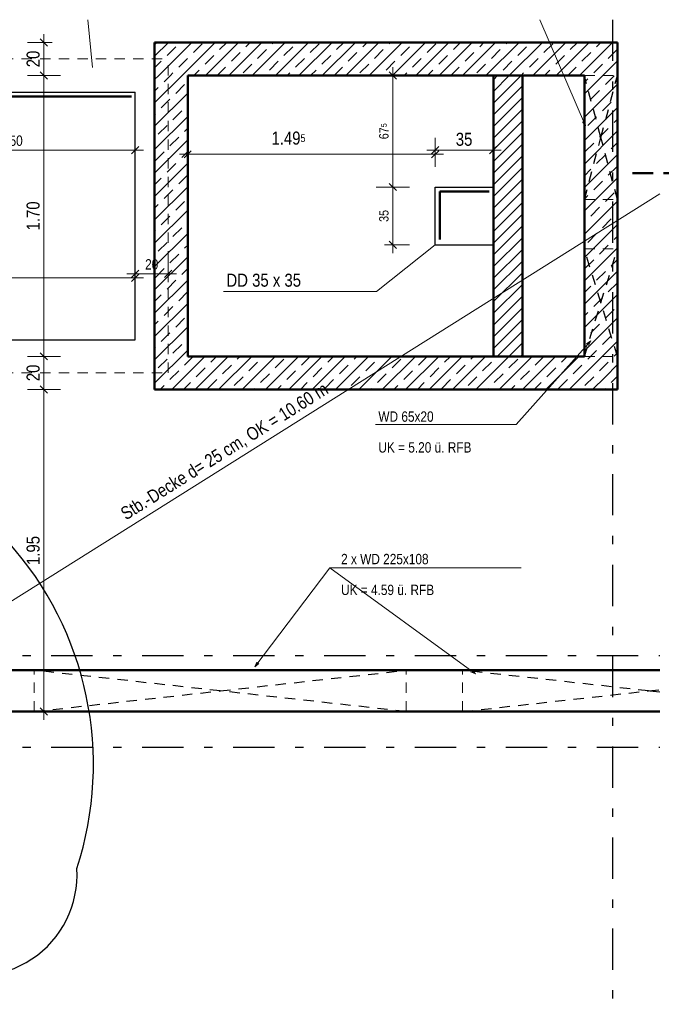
# Model space of a CAD drawing. Header units: millimetres. Extents: x -13 to 146, y -13 to 60.
# Tile 168 of 170: x 119 to 127, y 21 to 33. Entities that reach past the tile are written whole.
import ezdxf

# ---------------------------------------------------------------- set-up
doc = ezdxf.new("R2010")
doc.units = ezdxf.units.MM
for name, pattern in [('DASHDOT', [1, 0.5, -0.25, 0, -0.25]), ('DASHDOTX2', [2, 1, -0.5, 0, -0.5]), ('HIDDEN', [0.375, 0.25, -0.125])]:
    doc.linetypes.add(name, pattern=pattern)
doc.layers.add('Texte', color=7, linetype='Continuous', lineweight=20)
doc.styles.add('Arial Narrow', font='ARIALN.TTF')
doc.dimstyles.new('Arch_Strakon_dimstyle', dxfattribs={"dimtxt": 11.25, "dimasz": 1, "dimexe": 1.25, "dimexo": 0.0625, "dimgap": 1, "dimtad": 0, "dimdec": 5, "dimzin": 12, "dimdsep": 46, "dimtxsty": 'Arial Narrow', "dimblk": 'Arrowhead_Tick', "dimsah": 1, "dimcen": 0, "dimse1": 1, "dimse2": 1, "dimclrd": 6, "dimclrt": 3, "dimazin": 0, "dimtfac": 1, "dimtdec": 4, "dimtmove": 0, "dimatfit": 3, "dimldrblk": 'NONE', "dimfxl": 1, "dimtvp": 1, "dimtolj": 1, "dimtzin": 0, "dimlwd": 13, "dimarcsym": 2})
pattern_1 = [(45, (0, 0), (-0.14142136, 0.14142136), [0.15, -0.1]), (45, (-0.07071, 0.07071), (-0.14142136, 0.14142136), [])]

# ---------------------------------------------------------------- blocks, each defined once
blk = doc.blocks.new('Arrowhead_Tick')
at = {"color": 0, "linetype": 'Continuous', "lineweight": -2}
for p, q in [((0, 20), (0, -10)), ((-1, 0), (0, 0)), ((10, 0), (0, 0))]:
    blk.add_line(p, q, dxfattribs=at)
at = {"color": 2, "linetype": 'Continuous', "lineweight": 35}
blk.add_line((4.4, 4.4), (-4.4, -4.4), dxfattribs=at)
blk = doc.blocks.new('*D914')
at = {"layer": 'Defpoints', "color": 0}
for p in [(114.164, 25.473), (119.329, 25.473), (119.329, 24.973)]:
    blk.add_point(p, dxfattribs=at)
at = {"layer": 'Texte', "color": 6, "linetype": 'Continuous', "lineweight": 13}
blk.add_line((114.164, 24.983), (114.164, 25.463), dxfattribs=at)
at = {"layer": 'Texte', "color": 6, "lineweight": 13, "xscale": 0.01, "yscale": 0.01, "zscale": 0.01}
for p, rotation in [((114.164, 25.473), 90), ((114.164, 24.973), 270)]:
    blk.add_blockref('Arrowhead_Tick', p, dxfattribs=dict(at, rotation=rotation))
at = {"layer": 'Texte', "color": 2, "lineweight": 25, "insert": (114.034, 25.223), "char_height": 0.1575, "attachment_point": 5, "rotation": 90, "style": 'Arial Narrow'}
blk.add_mtext('\\A1;25', dxfattribs=at)
blk = doc.blocks.new('_None')
blk = doc.blocks.new('*D916')
at = {"layer": 'Defpoints', "color": 0}
for p in [(119.39, 28.873), (120.729, 28.873), (117.269, 24.973)]:
    blk.add_point(p, dxfattribs=at)
at = {"layer": 'Texte', "color": 6, "linetype": 'Continuous', "lineweight": 13}
blk.add_line((119.39, 24.983), (119.39, 28.863), dxfattribs=at)
at = {"layer": 'Texte', "color": 6, "lineweight": 13, "xscale": 0.01, "yscale": 0.01, "zscale": 0.01}
for p, rotation in [((119.39, 28.873), 90), ((119.39, 24.973), 270)]:
    blk.add_blockref('Arrowhead_Tick', p, dxfattribs=dict(at, rotation=rotation))
at = {"layer": 'Texte', "color": 2, "lineweight": 25, "insert": (119.26, 26.923), "char_height": 0.1575, "attachment_point": 5, "rotation": 90, "style": 'Arial Narrow'}
blk.add_mtext('\\A1;1.95', dxfattribs=at)
blk = doc.blocks.new('*D917')
at = {"layer": 'Defpoints', "color": 0}
for p in [(119.39, 29.273), (121.129, 29.273), (120.729, 28.873)]:
    blk.add_point(p, dxfattribs=at)
at = {"layer": 'Texte', "color": 6, "linetype": 'Continuous', "lineweight": 13}
blk.add_line((119.39, 28.883), (119.39, 29.263), dxfattribs=at)
at = {"layer": 'Texte', "color": 6, "lineweight": 13, "xscale": 0.01, "yscale": 0.01, "zscale": 0.01}
for p, rotation in [((119.39, 29.273), 90), ((119.39, 28.873), 270)]:
    blk.add_blockref('Arrowhead_Tick', p, dxfattribs=dict(at, rotation=rotation))
at = {"layer": 'Texte', "color": 2, "lineweight": 25, "insert": (119.26, 29.073), "char_height": 0.1575, "attachment_point": 5, "rotation": 90, "style": 'Arial Narrow'}
blk.add_mtext('\\A1;20', dxfattribs=at)
blk = doc.blocks.new('*D918')
at = {"layer": 'Defpoints', "color": 0}
for p in [(119.39, 32.673), (121.129, 32.673), (121.129, 29.273)]:
    blk.add_point(p, dxfattribs=at)
at = {"layer": 'Texte', "color": 6, "linetype": 'Continuous', "lineweight": 13}
blk.add_line((119.39, 29.283), (119.39, 32.663), dxfattribs=at)
at = {"layer": 'Texte', "color": 6, "lineweight": 13, "xscale": 0.01, "yscale": 0.01, "zscale": 0.01}
for p, rotation in [((119.39, 32.673), 90), ((119.39, 29.273), 270)]:
    blk.add_blockref('Arrowhead_Tick', p, dxfattribs=dict(at, rotation=rotation))
at = {"layer": 'Texte', "color": 2, "lineweight": 25, "insert": (119.26, 30.973), "char_height": 0.1575, "attachment_point": 5, "rotation": 90, "style": 'Arial Narrow'}
blk.add_mtext('\\A1;1.70', dxfattribs=at)
blk = doc.blocks.new('*D919')
at = {"layer": 'Defpoints', "color": 0}
for p in [(119.39, 33.073), (120.729, 33.073), (121.129, 32.673)]:
    blk.add_point(p, dxfattribs=at)
at = {"layer": 'Texte', "color": 6, "linetype": 'Continuous', "lineweight": 13}
blk.add_line((119.39, 32.683), (119.39, 33.063), dxfattribs=at)
at = {"layer": 'Texte', "color": 6, "lineweight": 13, "xscale": 0.01, "yscale": 0.01, "zscale": 0.01}
for p, rotation in [((119.39, 33.073), 90), ((119.39, 32.673), 270)]:
    blk.add_blockref('Arrowhead_Tick', p, dxfattribs=dict(at, rotation=rotation))
at = {"layer": 'Texte', "color": 2, "lineweight": 25, "insert": (119.26, 32.873), "char_height": 0.1575, "attachment_point": 5, "rotation": 90, "style": 'Arial Narrow'}
blk.add_mtext('\\A1;20', dxfattribs=at)
blk = doc.blocks.new('*D939')
at = {"layer": 'Defpoints', "color": 0}
for p in [(120.494, 31.769), (117.494, 29.473), (120.494, 29.473)]:
    blk.add_point(p, dxfattribs=at)
at = {"layer": 'Texte', "color": 6, "linetype": 'Continuous', "lineweight": 13}
blk.add_line((117.504, 31.769), (120.484, 31.769), dxfattribs=at)
at = {"layer": 'Texte', "color": 6, "lineweight": 13, "xscale": 0.01, "yscale": 0.01, "zscale": 0.01}
blk.add_blockref('Arrowhead_Tick', (120.494, 31.769), dxfattribs=at)
at = {"layer": 'Texte', "color": 6, "lineweight": 13, "xscale": 0.01, "yscale": 0.01, "zscale": 0.01, "rotation": 180}
blk.add_blockref('Arrowhead_Tick', (117.494, 31.769), dxfattribs=at)
at = {"layer": 'Texte', "color": 3, "lineweight": 35, "insert": (118.994, 31.883), "char_height": 0.125, "attachment_point": 5, "style": 'Arial Narrow'}
blk.add_mtext('\\A1;1.50', dxfattribs=at)
blk = doc.blocks.new('*D940')
at = {"layer": 'Defpoints', "color": 0}
for p in [(124.824, 31.769), (124.824, 31.323), (124.124, 30.623)]:
    blk.add_point(p, dxfattribs=at)
at = {"layer": 'Texte', "color": 6, "linetype": 'Continuous', "lineweight": 13}
blk.add_line((124.134, 31.769), (124.814, 31.769), dxfattribs=at)
at = {"layer": 'Texte', "color": 6, "lineweight": 13, "xscale": 0.01, "yscale": 0.01, "zscale": 0.01}
blk.add_blockref('Arrowhead_Tick', (124.824, 31.769), dxfattribs=at)
at = {"layer": 'Texte', "color": 6, "lineweight": 13, "xscale": 0.01, "yscale": 0.01, "zscale": 0.01, "rotation": 180}
blk.add_blockref('Arrowhead_Tick', (124.124, 31.769), dxfattribs=at)
at = {"layer": 'Texte', "color": 2, "lineweight": 35, "insert": (124.474, 31.9), "char_height": 0.1575, "attachment_point": 5, "style": 'Arial Narrow'}
blk.add_mtext('\\A1;35', dxfattribs=at)
blk = doc.blocks.new('*D941')
at = {"layer": 'Defpoints', "color": 0}
for p in [(123.612, 31.323), (124.124, 31.323), (124.124, 30.623)]:
    blk.add_point(p, dxfattribs=at)
at = {"layer": 'Texte', "color": 6, "linetype": 'Continuous', "lineweight": 13}
blk.add_line((123.612, 30.633), (123.612, 31.313), dxfattribs=at)
at = {"layer": 'Texte', "color": 6, "lineweight": 13, "xscale": 0.01, "yscale": 0.01, "zscale": 0.01}
for p, rotation in [((123.612, 31.323), 90), ((123.612, 30.623), 270)]:
    blk.add_blockref('Arrowhead_Tick', p, dxfattribs=dict(at, rotation=rotation))
at = {"layer": 'Texte', "color": 3, "lineweight": 35, "insert": (123.504, 30.973), "char_height": 0.1125, "attachment_point": 5, "rotation": 90, "style": 'Arial Narrow'}
blk.add_mtext('\\A1;35', dxfattribs=at)
blk = doc.blocks.new('*D942')
at = {"layer": 'Defpoints', "color": 0}
for p in [(121.129, 32.673), (123.612, 32.673), (124.124, 31.323)]:
    blk.add_point(p, dxfattribs=at)
at = {"layer": 'Texte', "color": 6, "linetype": 'Continuous', "lineweight": 13}
blk.add_line((123.612, 31.333), (123.612, 32.663), dxfattribs=at)
at = {"layer": 'Texte', "color": 6, "lineweight": 13, "xscale": 0.01, "yscale": 0.01, "zscale": 0.01}
for p, rotation in [((123.612, 32.673), 90), ((123.612, 31.323), 270)]:
    blk.add_blockref('Arrowhead_Tick', p, dxfattribs=dict(at, rotation=rotation))
at = {"layer": 'Texte', "color": 3, "lineweight": 35, "insert": (123.504, 31.998), "char_height": 0.1125, "attachment_point": 5, "rotation": 90, "style": 'Arial Narrow'}
blk.add_mtext('\\A1;67{\\A1;\\H.6x;\\S5;}', dxfattribs=at)
blk = doc.blocks.new('*D943')
at = {"layer": 'Defpoints', "color": 0}
for p in [(121.129, 32.673), (124.124, 31.719), (124.124, 31.323)]:
    blk.add_point(p, dxfattribs=at)
at = {"layer": 'Texte', "color": 6, "linetype": 'Continuous', "lineweight": 13}
blk.add_line((121.139, 31.719), (124.114, 31.719), dxfattribs=at)
at = {"layer": 'Texte', "color": 6, "lineweight": 13, "xscale": 0.01, "yscale": 0.01, "zscale": 0.01}
blk.add_blockref('Arrowhead_Tick', (124.124, 31.719), dxfattribs=at)
at = {"layer": 'Texte', "color": 6, "lineweight": 13, "xscale": 0.01, "yscale": 0.01, "zscale": 0.01, "rotation": 180}
blk.add_blockref('Arrowhead_Tick', (121.129, 31.719), dxfattribs=at)
at = {"layer": 'Texte', "color": 2, "lineweight": 35, "insert": (122.349, 31.914), "char_height": 0.1575, "attachment_point": 5, "style": 'Arial Narrow'}
blk.add_mtext('\\A1;1.49{\\A1;\\H.6x;\\S5;}', dxfattribs=at)
blk = doc.blocks.new('*D947')
at = {"layer": 'Defpoints', "color": 0}
for p in [(120.494, 30.222), (117.494, 29.473), (120.494, 29.473)]:
    blk.add_point(p, dxfattribs=at)
at = {"layer": 'Texte', "color": 6, "linetype": 'Continuous', "lineweight": 13}
blk.add_line((117.504, 30.222), (120.484, 30.222), dxfattribs=at)
at = {"layer": 'Texte', "color": 6, "lineweight": 13, "xscale": 0.01, "yscale": 0.01, "zscale": 0.01}
blk.add_blockref('Arrowhead_Tick', (120.494, 30.222), dxfattribs=at)
at = {"layer": 'Texte', "color": 6, "lineweight": 13, "xscale": 0.01, "yscale": 0.01, "zscale": 0.01, "rotation": 180}
blk.add_blockref('Arrowhead_Tick', (117.494, 30.222), dxfattribs=at)
at = {"layer": 'Texte', "color": 3, "lineweight": 35, "insert": (118.631, 30.346), "char_height": 0.125, "attachment_point": 5, "style": 'Arial Narrow'}
blk.add_mtext('\\A1;1.50', dxfattribs=at)
blk = doc.blocks.new('*D948')
at = {"layer": 'Defpoints', "color": 0}
for p in [(120.894, 30.272), (120.494, 29.473), (120.894, 29.073)]:
    blk.add_point(p, dxfattribs=at)
at = {"layer": 'Texte', "color": 6, "linetype": 'Continuous', "lineweight": 13}
blk.add_line((120.504, 30.272), (120.884, 30.272), dxfattribs=at)
at = {"layer": 'Texte', "color": 6, "lineweight": 13, "xscale": 0.01, "yscale": 0.01, "zscale": 0.01}
blk.add_blockref('Arrowhead_Tick', (120.894, 30.272), dxfattribs=at)
at = {"layer": 'Texte', "color": 6, "lineweight": 13, "xscale": 0.01, "yscale": 0.01, "zscale": 0.01, "rotation": 180}
blk.add_blockref('Arrowhead_Tick', (120.494, 30.272), dxfattribs=at)
at = {"layer": 'Texte', "color": 3, "lineweight": 35, "insert": (120.694, 30.386), "char_height": 0.125, "attachment_point": 5, "style": 'Arial Narrow'}
blk.add_mtext('\\A1;20', dxfattribs=at)

msp = doc.modelspace()

# ---------------------------------------------------------------- hatches: boundary and pattern name
at = {"layer": 'Texte', "lineweight": 13}
h = msp.add_hatch(dxfattribs=at)
h.set_pattern_fill('bB', color=6, scale=0.01, angle=45, style=0, pattern_type=2)
h.set_pattern_definition(pattern_1)
h.paths.add_polyline_path([(120.729436, 33.073165), (126.329436, 33.073165), (125.929436, 32.673165), (120.729436, 32.673165)])
h = msp.add_hatch(dxfattribs=at)
h.set_pattern_fill('bB', color=6, scale=0.01, angle=45, style=0, pattern_type=2)
h.set_pattern_definition(pattern_1)
h.paths.add_polyline_path([(126.329436, 33.073165), (126.329436, 28.87316), (125.929436, 29.27316), (125.929436, 32.673165)])
h = msp.add_hatch(dxfattribs=at)
h.set_pattern_fill('bB', color=6, scale=0.01, angle=45, style=0, pattern_type=2)
h.set_pattern_definition(pattern_1)
h.paths.add_polyline_path([(121.129436, 32.673165), (121.129436, 28.87316), (120.729436, 28.87316), (120.729436, 32.673165)])
h = msp.add_hatch(dxfattribs=at)
h.set_pattern_fill('Mau', color=6, scale=0.01, angle=45, style=0, pattern_type=2)
h.set_pattern_definition([(45, (0, 0), (-0.07071068, 0.07071068), [])])
h.paths.add_polyline_path([(125.179158, 32.673165), (125.179158, 29.27316), (124.829158, 29.27316), (124.829158, 32.673165)])
h = msp.add_hatch(dxfattribs=at)
h.set_pattern_fill('bB', color=6, scale=0.01, angle=45, style=0, pattern_type=2)
h.set_pattern_definition(pattern_1)
h.paths.add_polyline_path([(125.929436, 29.27316), (126.329436, 28.87316), (121.129436, 28.87316), (121.129436, 29.27316)])

# ---------------------------------------------------------------- linework, layer by layer
at = {"layer": 'Texte', "color": 5, "linetype": 'Continuous', "lineweight": 18}
for p, q in [((119.921341, 33.34856), (119.977948, 32.768153)), ((125.391784, 33.34856), (125.943231, 32.064368)), ((125.943231, 32.064368), (125.904784, 32.113156)), ((125.934329, 32.125843), (125.943231, 32.064368)), ((116.869398, 24.97316), (126.844311, 31.240175)), ((123.412752, 30.060045), (124.124056, 30.62316)), ((121.564835, 30.060045), (123.412752, 30.060045)), ((125.102388, 28.448217), (126.008014, 29.460197)), ((125.956022, 29.426208), (126.008014, 29.460197)), ((126.008014, 29.460197), (125.979982, 29.404766)), ((125.102388, 28.448217), (123.402917, 28.448217)), ((122.849197, 26.714735), (121.942858, 25.514813)), ((125.163828, 26.714735), (122.849197, 26.714735)), ((122.849197, 26.714735), (124.610429, 25.42979)), ((121.942858, 25.514813), (121.966192, 25.57238)), ((121.991849, 25.553), (121.942858, 25.514813)), ((124.610429, 25.42979), (124.552482, 25.452166)), ((124.571433, 25.478141), (124.610429, 25.42979))]:
    msp.add_line(p, q, dxfattribs=at)
at = {"layer": 'Texte', "color": 3, "linetype": 'DASHDOTX2', "lineweight": 25, "ltscale": 0.5}
for p, q in [((126.269444, 33.34856), (126.269444, 11.280682)), ((88.679574, 25.65296), (126.844311, 25.65296)), ((88.679574, 24.54296), (126.844311, 24.54296))]:
    msp.add_line(p, q, dxfattribs=at)
at = {"layer": 'Texte', "color": 4, "linetype": 'Continuous', "lineweight": 50}
for p, q in [((120.729436, 33.073208), (126.329436, 33.073208)), ((120.729436, 32.673165), (120.729436, 33.073165)), ((126.329436, 28.87316), (126.329436, 33.073165)), ((120.729436, 28.87316), (120.729436, 32.673165)), ((121.129436, 32.673208), (125.929436, 32.673208)), ((121.129436, 29.27316), (121.129436, 32.673165)), ((124.829158, 29.27316), (124.829158, 32.673165)), ((125.179158, 29.27316), (125.179158, 32.673165)), ((125.929436, 29.27316), (125.929436, 32.673165)), ((117.550198, 32.418432), (120.450198, 32.418432)), ((124.179776, 31.268432), (124.779158, 31.268432)), ((124.179776, 31.268432), (124.179776, 30.686175)), ((121.129436, 29.27316), (125.929436, 29.27316)), ((120.729436, 28.87316), (121.129436, 28.87316)), ((121.129436, 28.87316), (126.329436, 28.87316)), ((116.869398, 25.47316), (126.844311, 25.47316)), ((116.869398, 24.97316), (126.844311, 24.97316))]:
    msp.add_line(p, q, dxfattribs=at)
at = {"layer": 'Texte', "color": 6, "linetype": 'HIDDEN', "lineweight": 13, "ltscale": 0.5}
for p, q in [((117.094478, 32.87316), (120.894478, 32.87316)), ((120.894478, 29.07316), (120.894478, 32.87316)), ((125.929436, 32.673208), (126.329436, 32.673208)), ((125.929436, 31.173165), (126.329436, 31.173165)), ((125.929436, 30.57316), (126.329436, 30.57316)), ((125.929436, 29.27316), (126.329436, 29.27316)), ((117.094478, 29.07316), (120.894478, 29.07316)), ((119.27235, 24.97316), (119.27235, 25.47316)), ((123.77235, 24.97316), (123.77235, 25.47316)), ((124.456367, 24.97316), (124.456367, 25.47316))]:
    msp.add_line(p, q, dxfattribs=at)
at = {"layer": 'Texte', "color": 3, "linetype": 'HIDDEN', "lineweight": 25, "ltscale": 0.5}
for p, q in [((126.129436, 31.923165), (125.929436, 32.673165)), ((126.129436, 31.923165), (126.329436, 32.673165)), ((125.929436, 31.173165), (126.129436, 31.923165)), ((126.329436, 31.173165), (126.129436, 31.923165)), ((126.129436, 29.92316), (125.929436, 30.57316)), ((126.129436, 29.92316), (126.329436, 30.57316)), ((125.929436, 29.27316), (126.129436, 29.92316)), ((126.329436, 29.27316), (126.129436, 29.92316)), ((121.52235, 25.22316), (119.27235, 25.47316)), ((121.52235, 25.22316), (123.77235, 25.47316)), ((126.706367, 25.22316), (124.456367, 25.47316)), ((119.27235, 24.97316), (121.52235, 25.22316)), ((123.77235, 24.97316), (121.52235, 25.22316)), ((124.456367, 24.97316), (126.706367, 25.22316)), ((126.706367, 25.22316), (126.844311, 25.238488)), ((126.844311, 25.207833), (126.706367, 25.22316))]:
    msp.add_line(p, q, dxfattribs=at)
at = {"layer": 'Texte', "color": 3, "linetype": 'Continuous', "lineweight": 25}
for p, q in [((117.494478, 32.47316), (120.494478, 32.47316)), ((120.494478, 29.47316), (120.494478, 32.47316)), ((124.124056, 31.32316), (124.824056, 31.32316)), ((124.124056, 30.62316), (124.124056, 31.32316)), ((124.824056, 30.62316), (124.824056, 31.32316)), ((124.124056, 30.62316), (124.824056, 30.62316)), ((117.494478, 29.47316), (120.494478, 29.47316))]:
    msp.add_line(p, q, dxfattribs=at)
at = {"layer": 'Texte', "color": 4, "linetype": 'DASHDOT', "lineweight": 50, "ltscale": 0.5}
msp.add_line((126.512236, 31.492552), (127.81087, 31.492552), dxfattribs=at)
at = {"layer": 'Texte', "color": 9, "linetype": 'Continuous', "lineweight": 0}
for centre in [(119.329398, 25.47316), (119.329398, 24.97316)]:
    msp.add_circle(centre, 0.00222, dxfattribs=at)
at = {"layer": 'Texte', "color": 20, "linetype": 'Continuous', "lineweight": 25}
for centre, radius, start, end in [((115.94327, 24.329513), 4.045496, 341.8856644, 101.8856644), ((118.568839, 22.996046), 1.221769, 243.550662, 3.550662)]:
    msp.add_arc(centre, radius, start, end, dxfattribs=at)

# ---------------------------------------------------------------- texts
at = {"layer": 'Texte', "color": 2, "lineweight": 35, "style": 'Arial Narrow'}
msp.add_text('DD 35 x 35', height=0.1575, dxfattribs=at).set_placement((121.598639, 30.116384))
msp.add_text('Stb.-Decke d= 25 cm, OK = 10.60 m', height=0.1575, rotation=32.1402, dxfattribs=at).set_placement((120.383137, 27.285339))
at = {"layer": 'Texte', "color": 3, "lineweight": 25, "style": 'Arial Narrow'}
for s, p in [('WD 65x20', (123.43666, 28.481665)), ('UK = 5.20 ü. RFB', (123.43666, 28.108687)), ('2 x WD 225x108', (122.985624, 26.756787)), ('UK = 4.59 ü. RFB', (122.985624, 26.383809))]:
    msp.add_text(s, height=0.125, dxfattribs=at).set_placement(p)

# ---------------------------------------------------------------- dimensions: what is measured, and where the dimension line sits
at = {"layer": 'Texte', "lineweight": 25}
for base, p1, p2, text, override, picture, middle in [((119.390181, 33.073165), (121.129436, 32.673165), (120.729436, 33.073165), '20', {"dimscale": 0.01, "dimtxt": 15.75, "dimasz": 1, "dimgap": 5, "dimtad": 1, "dimjust": 0, "dimtih": 0, "dimtoh": 0, "dimdec": 5, "dimdsep": 46, "dimtxsty": 'Arial Narrow', "dimclrd": 6, "dimclrt": 2, "dimtix": 1, "dimtofl": 255, "dimtmove": 0, "dimatfit": 2, "dimfxl": 0, "dimfxlon": 0, "dimtvp": 31.746032, "dimlwd": 13}, '*D919', (119.390181, 32.873165)), ((119.390181, 32.673165), (121.129436, 29.27316), (121.129436, 32.673165), '1.70', {"dimscale": 0.01, "dimtxt": 15.75, "dimasz": 1, "dimgap": 5, "dimtad": 1, "dimjust": 0, "dimtih": 0, "dimtoh": 0, "dimdec": 5, "dimdsep": 46, "dimtxsty": 'Arial Narrow', "dimclrd": 6, "dimclrt": 2, "dimtix": 1, "dimtofl": 255, "dimtmove": 0, "dimatfit": 2, "dimfxl": 0, "dimfxlon": 0, "dimtvp": 31.746032, "dimlwd": 13}, '*D918', (119.390181, 30.973163)), ((119.390181, 29.27316), (120.729436, 28.87316), (121.129436, 29.27316), '20', {"dimscale": 0.01, "dimtxt": 15.75, "dimasz": 1, "dimgap": 5, "dimtad": 1, "dimjust": 0, "dimtih": 0, "dimtoh": 0, "dimdec": 5, "dimdsep": 46, "dimtxsty": 'Arial Narrow', "dimclrd": 6, "dimclrt": 2, "dimtix": 1, "dimtofl": 255, "dimtmove": 0, "dimatfit": 2, "dimfxl": 0, "dimfxlon": 0, "dimtvp": 31.746032, "dimlwd": 13}, '*D917', (119.390181, 29.07316)), ((119.390181, 28.87316), (117.269398, 24.97316), (120.729436, 28.87316), '1.95', {"dimscale": 0.01, "dimtxt": 15.75, "dimasz": 1, "dimgap": 5, "dimtad": 1, "dimjust": 0, "dimtih": 0, "dimtoh": 0, "dimdec": 5, "dimdsep": 46, "dimtxsty": 'Arial Narrow', "dimclrd": 6, "dimclrt": 2, "dimtix": 1, "dimtofl": 255, "dimtmove": 0, "dimatfit": 2, "dimfxl": 0, "dimfxlon": 0, "dimtvp": 31.746032, "dimlwd": 13}, '*D916', (119.390181, 26.92316)), ((114.164349, 25.47316), (119.329398, 24.97316), (119.329398, 25.47316), '25', {"dimscale": 0.01, "dimtxt": 15.75, "dimasz": 1, "dimgap": 5, "dimtad": 1, "dimjust": 0, "dimtih": 0, "dimtoh": 0, "dimdec": 4, "dimdsep": 46, "dimtxsty": 'Arial Narrow', "dimclrd": 6, "dimclrt": 2, "dimtix": 1, "dimtofl": 255, "dimtmove": 0, "dimatfit": 2, "dimfxl": 0, "dimfxlon": 0, "dimtvp": 31.746032, "dimlwd": 13}, '*D914', (114.164349, 25.22316))]:
    dim = msp.add_linear_dim(base=base, p1=p1, p2=p2, angle=90, text=text, dimstyle='Arch_Strakon_dimstyle', override=override, dxfattribs=at)
    dim.commit()
    dim.dimension.update_dxf_attribs({"geometry": picture, "text_midpoint": middle, "dimtype": 160})
at = {"layer": 'Texte', "lineweight": 35}
for base, p1, p2, text, override, picture, middle in [((124.124056, 31.719262), (121.129436, 32.673165), (124.124056, 31.32316), '1.49{\\A1;\\H.6x;\\S5;}', {"dimscale": 0.01, "dimtxt": 15.75, "dimasz": 1, "dimgap": 5, "dimtad": 0, "dimjust": 0, "dimtih": 0, "dimtoh": 0, "dimdec": 5, "dimdsep": 46, "dimtxsty": 'Arial Narrow', "dimclrd": 6, "dimclrt": 2, "dimtix": 0, "dimtofl": 255, "dimtmove": 2, "dimatfit": 2, "dimfxl": 0, "dimfxlon": 0, "dimtvp": 31.746032, "dimlwd": 13}, '*D943', (122.349354, 31.913508)), ((120.494478, 31.769262), (117.494478, 29.47316), (120.494478, 29.47316), '1.50', {"dimscale": 0.01, "dimtxt": 12.5, "dimasz": 1, "dimgap": 5, "dimtad": 1, "dimjust": 0, "dimtih": 0, "dimtoh": 0, "dimdec": 5, "dimdsep": 46, "dimtxsty": 'Arial Narrow', "dimclrd": 6, "dimclrt": 3, "dimtix": 1, "dimtofl": 255, "dimtmove": 0, "dimatfit": 2, "dimfxl": 0, "dimfxlon": 0, "dimtvp": 40, "dimlwd": 13}, '*D939', (118.994478, 31.769262)), ((124.824056, 31.769262), (124.124056, 30.62316), (124.824056, 31.32316), '35', {"dimscale": 0.01, "dimtxt": 15.75, "dimasz": 1, "dimgap": 5, "dimtad": 1, "dimjust": 0, "dimtih": 0, "dimtoh": 0, "dimdec": 5, "dimdsep": 46, "dimtxsty": 'Arial Narrow', "dimclrd": 6, "dimclrt": 2, "dimtix": 1, "dimtofl": 255, "dimtmove": 0, "dimatfit": 2, "dimfxl": 0, "dimfxlon": 0, "dimtvp": 31.746032, "dimlwd": 13}, '*D940', (124.474056, 31.769262)), ((120.494478, 30.221761), (117.494478, 29.47316), (120.494478, 29.47316), '1.50', {"dimscale": 0.01, "dimtxt": 12.5, "dimasz": 1, "dimgap": 5, "dimtad": 0, "dimjust": 0, "dimtih": 0, "dimtoh": 0, "dimdec": 5, "dimdsep": 46, "dimtxsty": 'Arial Narrow', "dimclrd": 6, "dimclrt": 3, "dimtix": 0, "dimtofl": 255, "dimtmove": 2, "dimatfit": 2, "dimfxl": 0, "dimfxlon": 0, "dimtvp": 40, "dimlwd": 13}, '*D947', (118.631065, 30.345707)), ((120.894478, 30.271761), (120.494478, 29.47316), (120.894478, 29.07316), '20', {"dimscale": 0.01, "dimtxt": 12.5, "dimasz": 1, "dimgap": 5, "dimtad": 1, "dimjust": 0, "dimtih": 0, "dimtoh": 0, "dimdec": 5, "dimdsep": 46, "dimtxsty": 'Arial Narrow', "dimclrd": 6, "dimclrt": 3, "dimtix": 1, "dimtofl": 255, "dimtmove": 0, "dimatfit": 2, "dimfxl": 0, "dimfxlon": 0, "dimtvp": 40, "dimlwd": 13}, '*D948', (120.694478, 30.271761))]:
    dim = msp.add_linear_dim(base=base, p1=p1, p2=p2, text=text, dimstyle='Arch_Strakon_dimstyle', override=override, dxfattribs=at)
    dim.commit()
    dim.dimension.update_dxf_attribs({"geometry": picture, "text_midpoint": middle, "dimtype": 160})
for base, p1, p2, text, picture, middle in [((123.611623, 32.673208), (124.124056, 31.32316), (121.129436, 32.673208), '67{\\A1;\\H.6x;\\S5;}', '*D942', (123.611623, 31.998184)), ((123.611623, 31.32316), (124.124056, 30.62316), (124.124056, 31.32316), '35', '*D941', (123.611623, 30.97316))]:
    dim = msp.add_linear_dim(base=base, p1=p1, p2=p2, angle=90, text=text, dimstyle='Arch_Strakon_dimstyle', override={"dimscale": 0.01, "dimtxt": 11.25, "dimasz": 1, "dimgap": 5, "dimtad": 1, "dimjust": 0, "dimtih": 0, "dimtoh": 0, "dimdec": 5, "dimdsep": 46, "dimtxsty": 'Arial Narrow', "dimclrd": 6, "dimclrt": 3, "dimtix": 1, "dimtofl": 255, "dimtmove": 0, "dimatfit": 2, "dimfxl": 0, "dimfxlon": 0, "dimtvp": 44.444444, "dimlwd": 13}, dxfattribs=at)
    dim.commit()
    dim.dimension.update_dxf_attribs({"geometry": picture, "text_midpoint": middle, "dimtype": 160})

doc.saveas('drawing.dxf')
